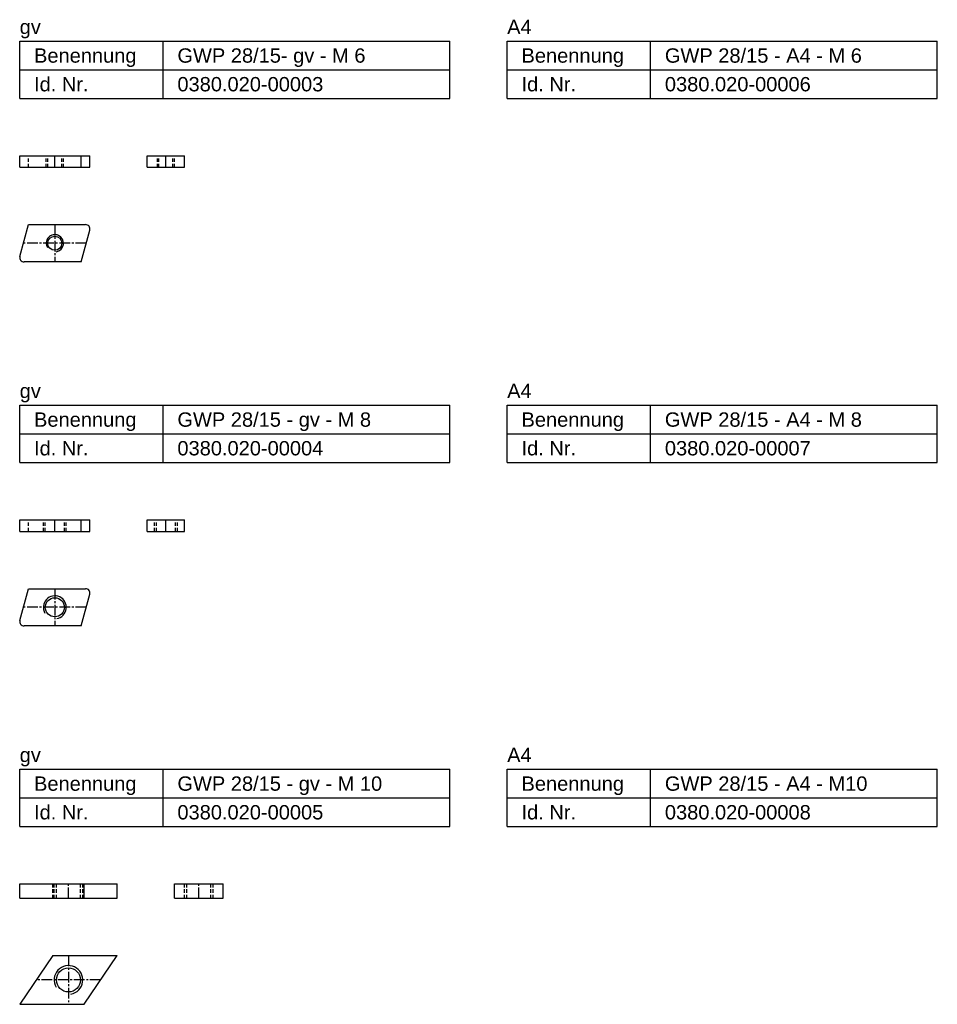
# Model space of a CAD drawing. Header units: millimetres. Extents: x 552 to 872, y 2230 to 2574.
import ezdxf

# ---------------------------------------------------------------- set-up
doc = ezdxf.new("R2010")
doc.units = ezdxf.units.MM
doc.header["$LTSCALE"] = 5
doc.linetypes.add('MITTE2', pattern=[1.125, 0.75, -0.125, 0.125, -0.125])
doc.linetypes.add('VERDECKT', pattern=[0.375, 0.25, -0.125])
doc.layers.add('HALFEN', color=2, linetype='CONTINUOUS')
doc.styles.add('ARIAL50', font='ARIAL.TTF', dxfattribs={"height": 5})

msp = doc.modelspace()

# ---------------------------------------------------------------- linework, layer by layer
at = {"layer": 'HALFEN'}
for p, q in [((552.25, 2566.25), (702.25, 2566.25)), ((552.25, 2546.25), (552.25, 2566.25)), ((602.25, 2546.25), (602.25, 2566.25)), ((702.25, 2546.25), (702.25, 2566.25)), ((722.25, 2566.25), (872.25, 2566.25)), ((722.25, 2546.25), (722.25, 2566.25)), ((772.25, 2546.25), (772.25, 2566.25)), ((872.25, 2546.25), (872.25, 2566.25)), ((552.25, 2556.25), (702.25, 2556.25)), ((722.25, 2556.25), (872.25, 2556.25)), ((552.25, 2546.25), (702.25, 2546.25)), ((722.25, 2546.25), (872.25, 2546.25)), ((552.25, 2522.25), (552.25, 2526.25)), ((552.25, 2526.25), (576.75, 2526.25)), ((573.72, 2522.25), (573.72, 2526.25)), ((576.75, 2522.25), (576.75, 2526.25)), ((596.75, 2526.25), (609.75, 2526.25)), ((596.75, 2522.25), (596.75, 2526.25)), ((609.75, 2522.25), (609.75, 2526.25)), ((552.25, 2522.25), (576.75, 2522.25)), ((596.75, 2522.25), (609.75, 2522.25)), ((552.3, 2491.14), (555.28, 2502.25)), ((555.28, 2502.25), (575.25, 2502.25)), ((573.72, 2489.25), (576.7, 2500.36)), ((573.72, 2489.25), (553.75, 2489.25)), ((552.25, 2439.25), (702.25, 2439.25)), ((552.25, 2419.25), (552.25, 2439.25)), ((602.25, 2419.25), (602.25, 2439.25)), ((702.25, 2419.25), (702.25, 2439.25)), ((722.25, 2439.25), (872.25, 2439.25)), ((722.25, 2419.25), (722.25, 2439.25)), ((772.25, 2419.25), (772.25, 2439.25)), ((872.25, 2419.25), (872.25, 2439.25)), ((552.25, 2429.25), (702.25, 2429.25)), ((722.25, 2429.25), (872.25, 2429.25)), ((552.25, 2419.25), (702.25, 2419.25)), ((722.25, 2419.25), (872.25, 2419.25)), ((552.25, 2399.25), (576.75, 2399.25)), ((552.25, 2395.25), (552.25, 2399.25)), ((573.72, 2395.25), (573.72, 2399.25)), ((576.75, 2395.25), (576.75, 2399.25)), ((596.75, 2399.25), (609.75, 2399.25)), ((596.75, 2395.25), (596.75, 2399.25)), ((609.75, 2395.25), (609.75, 2399.25)), ((552.25, 2395.25), (576.75, 2395.25)), ((596.75, 2395.25), (609.75, 2395.25)), ((552.3, 2364.14), (555.28, 2375.25)), ((555.28, 2375.25), (575.25, 2375.25)), ((573.72, 2362.25), (576.7, 2373.36)), ((573.72, 2362.25), (553.75, 2362.25)), ((552.25, 2312.25), (702.25, 2312.25)), ((552.25, 2292.25), (552.25, 2312.25)), ((602.25, 2292.25), (602.25, 2312.25)), ((702.25, 2292.25), (702.25, 2312.25)), ((722.25, 2312.25), (872.25, 2312.25)), ((722.25, 2292.25), (722.25, 2312.25)), ((772.25, 2292.25), (772.25, 2312.25)), ((872.25, 2292.25), (872.25, 2312.25)), ((552.25, 2302.25), (702.25, 2302.25)), ((722.25, 2302.25), (872.25, 2302.25)), ((552.25, 2292.25), (702.25, 2292.25)), ((722.25, 2292.25), (872.25, 2292.25)), ((552.25, 2267.25), (552.25, 2272.25)), ((552.25, 2272.25), (586.25, 2272.25)), ((574.75, 2267.25), (574.75, 2272.25)), ((586.25, 2267.25), (586.25, 2272.25)), ((606.25, 2272.25), (623.25, 2272.25)), ((606.25, 2267.25), (606.25, 2272.25)), ((623.25, 2267.25), (623.25, 2272.25)), ((552.25, 2267.25), (586.25, 2267.25)), ((606.25, 2267.25), (623.25, 2267.25)), ((563.75, 2247.25), (552.25, 2230.25)), ((563.75, 2247.25), (586.25, 2247.25)), ((574.75, 2230.25), (586.25, 2247.25)), ((552.25, 2230.25), (574.75, 2230.25))]:
    msp.add_line(p, q, dxfattribs=at)
at = {"layer": 'HALFEN', "color": 1, "linetype": 'VERDECKT'}
for p, q in [((555.28, 2522.25), (555.28, 2526.25)), ((561.5, 2522.25), (561.5, 2526.25)), ((562.04, 2522.25), (562.04, 2526.25)), ((566.96, 2522.25), (566.96, 2526.25)), ((567.5, 2522.25), (567.5, 2526.25)), ((600.25, 2522.25), (600.25, 2526.25)), ((600.79, 2522.25), (600.79, 2526.25)), ((605.71, 2522.25), (605.71, 2526.25)), ((606.25, 2522.25), (606.25, 2526.25)), ((555.28, 2395.25), (555.28, 2399.25)), ((560.5, 2395.25), (560.5, 2399.25)), ((561.18, 2395.25), (561.18, 2399.25)), ((567.82, 2395.25), (567.82, 2399.25)), ((568.5, 2395.25), (568.5, 2399.25)), ((599.25, 2395.25), (599.25, 2399.25)), ((599.93, 2395.25), (599.93, 2399.25)), ((606.57, 2395.25), (606.57, 2399.25)), ((607.25, 2395.25), (607.25, 2399.25)), ((563.75, 2267.25), (563.75, 2272.25)), ((564.25, 2267.25), (564.25, 2272.25)), ((565.06, 2267.25), (565.06, 2272.25)), ((573.44, 2267.25), (573.44, 2272.25)), ((574.25, 2267.25), (574.25, 2272.25)), ((609.75, 2267.25), (609.75, 2272.25)), ((610.56, 2267.25), (610.56, 2272.25)), ((618.94, 2267.25), (618.94, 2272.25)), ((619.75, 2267.25), (619.75, 2272.25))]:
    msp.add_line(p, q, dxfattribs=at)
at = {"layer": 'HALFEN', "color": 1, "linetype": 'MITTE2'}
for p, q in [((564.5, 2522.25), (564.5, 2526.25)), ((603.25, 2522.25), (603.25, 2526.25)), ((564.5, 2502.25), (564.5, 2489.25)), ((575.46, 2495.75), (553.54, 2495.75)), ((564.5, 2395.25), (564.5, 2399.25)), ((603.25, 2395.25), (603.25, 2399.25)), ((564.5, 2375.25), (564.5, 2362.25)), ((575.46, 2368.75), (553.54, 2368.75)), ((569.25, 2267.25), (569.25, 2272.25)), ((614.75, 2267.25), (614.75, 2272.25)), ((569.25, 2247.25), (569.25, 2230.25)), ((580.5, 2238.75), (558, 2238.75))]:
    msp.add_line(p, q, dxfattribs=at)
at = {"layer": 'HALFEN'}
for centre, radius in [((564.5, 2495.75), 2.46), ((564.5, 2368.75), 3.32), ((569.25, 2238.75), 4.19)]:
    msp.add_circle(centre, radius, dxfattribs=at)
for centre, start, end in [((575.25, 2500.75), 345, 90), ((553.75, 2490.75), 165, 270), ((575.25, 2373.75), 345, 90), ((553.75, 2363.75), 165, 270)]:
    msp.add_arc(centre, 1.5, start, end, dxfattribs=at)
at = {"layer": 'HALFEN', "color": 1}
for centre, radius in [((564.5, 2495.75), 3), ((564.5, 2368.75), 4), ((569.25, 2238.75), 5)]:
    msp.add_arc(centre, radius, 280, 210, dxfattribs=at)

# ---------------------------------------------------------------- texts
at = {"layer": 'HALFEN', "style": 'ARIAL50'}
for s, p in [('A4', (722.25, 2568.75)), ('gv', (552.25, 2568.75)), ('Benennung', (557.25, 2558.75)), ('GWP 28/15- gv - M 6', (607.25, 2558.75)), ('Benennung', (727.25, 2558.75)), ('GWP 28/15 - A4 - M 6', (777.25, 2558.75)), ('Id. Nr.', (557.25, 2548.75)), ('0380.020-00003', (607.25, 2548.75)), ('Id. Nr.', (727.25, 2548.75)), ('0380.020-00006', (777.25, 2548.75)), ('A4', (722.25, 2441.75)), ('gv', (552.25, 2441.75)), ('Benennung', (557.25, 2431.75)), ('GWP 28/15 - gv - M 8', (607.25, 2431.75)), ('Benennung', (727.25, 2431.75)), ('GWP 28/15 - A4 - M 8', (777.25, 2431.75)), ('Id. Nr.', (557.25, 2421.75)), ('0380.020-00004', (607.25, 2421.75)), ('Id. Nr.', (727.25, 2421.75)), ('0380.020-00007', (777.25, 2421.75)), ('A4', (722.25, 2314.75)), ('gv', (552.25, 2314.75)), ('Benennung', (557.25, 2304.75)), ('GWP 28/15 - gv - M 10', (607.25, 2304.75)), ('Benennung', (727.25, 2304.75)), ('GWP 28/15 - A4 - M10', (777.25, 2304.75)), ('Id. Nr.', (557.25, 2294.75)), ('0380.020-00005', (607.25, 2294.75)), ('Id. Nr.', (727.25, 2294.75)), ('0380.020-00008', (777.25, 2294.75))]:
    msp.add_text(s, height=5, dxfattribs=at).set_placement(p)

doc.saveas('drawing.dxf')
